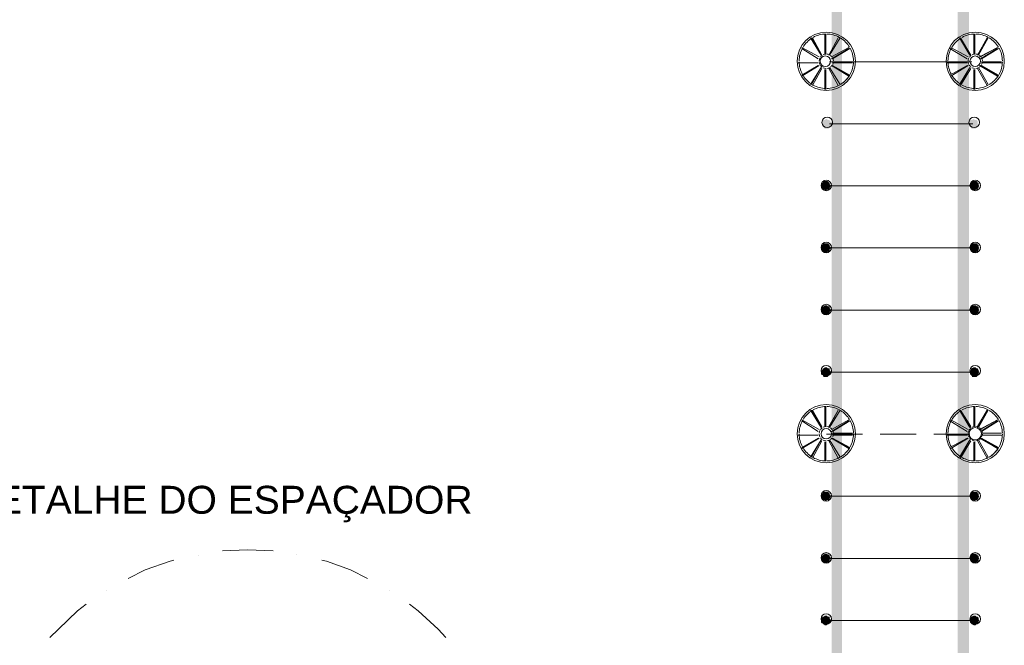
# Model space of a CAD drawing. Header units: millimetres. Extents: x 10 to 1250, y -62 to 528.
# Tile 53 of 256: x 110.57 to 116.16, y 9.37 to 12.92. Entities that reach past the tile are written whole.
import ezdxf

# ---------------------------------------------------------------- set-up
doc = ezdxf.new("R2010")
doc.units = ezdxf.units.MM
doc.header["$LTSCALE"] = 0.05
doc.linetypes.add('PDF_IMPORT', pattern=[1, 0.8, -0.2])
for name, color, linetype in [('PDF_0', 7, 'Continuous'), ('PDF_4', 7, 'Continuous'), ('PDF_Text', 7, 'Continuous')]:
    doc.layers.add(name, color=color, linetype=linetype)
doc.styles.add('PDF Arial', font='arial.ttf')

msp = doc.modelspace()

# ---------------------------------------------------------------- hatches: boundary and pattern name
at = {"layer": 'PDF_0'}
h = msp.add_hatch(color=1, dxfattribs=at)
h.paths.add_polyline_path([(115.3072, 6.3908), (115.3018, 6.3962), (115.3018, 6.3908), (115.291, 6.3908), (115.2802, 6.3799), (115.2802, 6.3528), (115.2856, 6.3528), (115.291, 6.3474), (115.291, 6.342), (115.3181, 6.342), (115.3235, 6.3474), (115.3235, 6.3528), (115.3289, 6.3582), (115.3289, 6.3745), (115.3235, 6.3799), (115.3235, 6.3908)])
h.paths.add_polyline_path([(115.2314, 7.4256), (115.2043, 7.4256), (115.1935, 7.4148), (115.1935, 7.4094), (115.1881, 7.4039), (115.1881, 7.3931), (115.1935, 7.3877), (115.1935, 7.3823), (115.1989, 7.3768), (115.2043, 7.3768), (115.2151, 7.3714), (115.2206, 7.3768), (115.2314, 7.3768), (115.2368, 7.3823), (115.2368, 7.3877), (115.2422, 7.3877), (115.2422, 7.4094), (115.2314, 7.4202)])
h.paths.add_polyline_path([(115.1935, 7.7778), (115.1772, 7.7778), (115.1772, 7.7724), (115.1718, 7.7724), (115.1555, 7.7561), (115.1555, 7.7453), (115.1718, 7.729), (115.1718, 7.7236), (115.1935, 7.7236), (115.2043, 7.7344), (115.2043, 7.7399), (115.2097, 7.7399), (115.2097, 7.7615), (115.2043, 7.7615), (115.2043, 7.7724), (115.1935, 7.7724)])
h.paths.add_polyline_path([(115.226, 14.908), (115.2043, 14.8971), (115.1826, 14.8917), (115.1826, 12.3398), (115.1772, 12.3398), (115.1718, 12.3452), (115.1718, 12.3506), (115.161, 12.3506), (115.1555, 12.3561), (115.1501, 12.3561), (115.1447, 12.3506), (115.1393, 12.3506), (115.1339, 12.3452), (115.1339, 12.3398), (115.1285, 12.3398), (115.1285, 12.3181), (115.1339, 12.3181), (115.1339, 12.3127), (115.1447, 12.3019), (115.1664, 12.3019), (115.1718, 12.3073), (115.1718, 12.3127), (115.1772, 12.3181), (115.1826, 12.3181), (115.1826, 8.1029), (115.1852, 8.0729), (115.1826, 8.0704), (115.1826, 8.0649), (115.1772, 8.0649), (115.1826, 8.0541), (115.1826, 8.0487), (115.1877, 8.0436), (115.1888, 8.0317), (115.1881, 8.0324), (115.1881, 8.0162), (115.1932, 7.98), (115.1935, 7.9771), (115.1935, 7.9512), (115.1956, 7.9522), (115.273, 7.0535), (115.2693, 7.0572), (115.2693, 7.0626), (115.2639, 7.0626), (115.2639, 7.068), (115.2585, 7.0734), (115.2314, 7.0734), (115.2314, 7.068), (115.2206, 7.0572), (115.2206, 7.0409), (115.226, 7.0355), (115.226, 7.0247), (115.2314, 7.0247), (115.2422, 7.0193), (115.2531, 7.0193), (115.2585, 7.0247), (115.2639, 7.0247), (115.2693, 7.0355), (115.2693, 7.0409), (115.2741, 7.0409), (115.3343, 6.342), (115.2489, 7.9761), (115.2531, 7.9783), (115.2477, 8.0379), (115.2456, 8.0392), (115.245, 8.0504), (115.2477, 8.0487), (115.2477, 8.0812), (115.2434, 8.0812), (115.2422, 8.1029), (115.2422, 10.6819), (115.2477, 10.6819), (115.2422, 10.6873), (115.2422, 14.9188)])
h.paths.add_polyline_path([(115.2856, 6.7213), (115.2693, 6.7213), (115.2639, 6.7158), (115.2585, 6.7158), (115.2531, 6.7104), (115.2531, 6.6779), (115.2585, 6.6779), (115.2693, 6.6671), (115.2856, 6.6671), (115.2964, 6.6779), (115.3018, 6.6779), (115.3018, 6.7104), (115.2964, 6.7158), (115.291, 6.7158)])
h.paths.add_polyline_path([(115.3018, 6.5262), (115.2856, 6.5262), (115.2802, 6.5208), (115.3018, 6.5208)])
h.paths.add_polyline_path([(115.3181, 6.51), (115.2693, 6.51), (115.2639, 6.5045), (115.2639, 6.4937), (115.2693, 6.4883), (115.2693, 6.4829), (115.2747, 6.4829), (115.2802, 6.4774), (115.2802, 6.472), (115.3018, 6.472), (115.3127, 6.4774), (115.3127, 6.4829), (115.3181, 6.4883)])
h.paths.add_polyline_path([(115.2856, 6.4124), (115.2964, 6.4016), (115.3018, 6.4016), (115.3072, 6.407), (115.3127, 6.407), (115.3127, 6.4124), (115.3181, 6.4124), (115.3235, 6.4178), (115.3235, 6.4449), (115.3181, 6.4504), (115.3127, 6.4504), (115.3127, 6.4558), (115.291, 6.4558), (115.2856, 6.4504), (115.2802, 6.4504), (115.2802, 6.4449), (115.2747, 6.4395), (115.2747, 6.4233), (115.2802, 6.4178), (115.2802, 6.4124)])
h = msp.add_hatch(color=1, dxfattribs=at)
h.paths.add_polyline_path([(115.8436, 6.3962), (115.8382, 6.3962), (115.8328, 6.3908), (115.822, 6.3908), (115.822, 6.3853), (115.8111, 6.3745), (115.8111, 6.3582), (115.8165, 6.3528), (115.822, 6.3528), (115.822, 6.3474), (115.8274, 6.342), (115.8491, 6.342), (115.8545, 6.3474), (115.8545, 6.3528), (115.8599, 6.3528), (115.8653, 6.3582), (115.8653, 6.3745), (115.8545, 6.3853), (115.8545, 6.3908), (115.8436, 6.3908)])
h.paths.add_polyline_path([(115.8328, 6.5154), (115.822, 6.5045), (115.822, 6.4937), (115.8274, 6.4883), (115.8274, 6.4829), (115.8328, 6.4829), (115.8328, 6.4774), (115.8382, 6.472), (115.8599, 6.472), (115.8761, 6.4883), (115.8761, 6.51), (115.8707, 6.51), (115.8707, 6.5154), (115.8653, 6.5208), (115.8599, 6.5208), (115.8545, 6.5262), (115.8436, 6.5262), (115.8382, 6.5208), (115.8328, 6.5208)])
h.paths.add_polyline_path([(115.8491, 6.6833), (115.8545, 6.6779), (115.8545, 6.6725), (115.8653, 6.6725), (115.8707, 6.6671), (115.8816, 6.6671), (115.887, 6.6725), (115.8924, 6.6725), (115.8924, 6.6779), (115.8978, 6.6779), (115.8978, 6.6833), (115.9032, 6.6887), (115.9032, 6.6996), (115.8978, 6.705), (115.8978, 6.7104), (115.8924, 6.7158), (115.887, 6.7158), (115.8816, 6.7213), (115.8707, 6.7213), (115.8653, 6.7158), (115.8545, 6.7158), (115.8545, 6.7104), (115.8491, 6.705)])
h.paths.add_polyline_path([(115.9032, 7.4094), (115.9032, 7.3877), (115.9087, 7.3877), (115.9141, 7.3823), (115.9141, 7.3768), (115.9249, 7.3768), (115.9303, 7.3714), (115.9412, 7.3768), (115.9466, 7.3768), (115.952, 7.3823), (115.952, 7.3877), (115.9574, 7.3931), (115.9574, 7.4039), (115.952, 7.4094), (115.952, 7.4148), (115.9412, 7.4256), (115.9195, 7.4256), (115.9141, 7.4202), (115.9141, 7.4148), (115.9087, 7.4148)])
h.paths.add_polyline_path([(115.9412, 7.7669), (115.9412, 7.7615), (115.9357, 7.7561), (115.9357, 7.7453), (115.9412, 7.7399), (115.9412, 7.7344), (115.952, 7.7236), (115.9737, 7.7236), (115.9791, 7.729), (115.9791, 7.7344), (115.9845, 7.7399), (115.9899, 7.7399), (115.9899, 7.7615), (115.9845, 7.7615), (115.9791, 7.7669), (115.9791, 7.7724), (115.9737, 7.7724), (115.9683, 7.7778), (115.952, 7.7778), (115.952, 7.7724), (115.9466, 7.7724)])
h.paths.add_polyline_path([(115.8978, 8.157), (115.8978, 8.1029), (115.8057, 6.342), (115.9628, 8.1029), (115.9628, 12.3181), (115.9791, 12.3019), (116.0008, 12.3019), (116.0116, 12.3127), (116.0116, 12.3452), (116.0062, 12.3506), (115.9953, 12.3506), (115.9899, 12.3561), (115.9791, 12.3506), (115.9737, 12.3506), (115.9628, 12.3398), (115.9628, 13.0279), (116.017, 13.0279), (116.017, 13.0387), (116.0116, 13.0442), (116.0116, 13.0496), (116.0062, 13.055), (115.9791, 13.055), (115.9791, 13.0496), (115.9737, 13.0496), (115.9683, 13.0442), (115.9683, 13.0387), (115.9628, 13.0387), (115.9628, 13.7377), (115.9628, 14.0899), (115.9628, 14.4366), (115.9737, 14.4258), (115.9791, 14.4258), (115.9791, 14.4204), (115.9845, 14.4204), (115.9899, 14.4149), (115.9953, 14.4149), (116.0062, 14.4258), (116.0116, 14.4258), (116.0116, 14.4312), (116.017, 14.4366), (116.017, 14.4529), (115.9953, 14.4745), (115.9899, 14.4745), (115.9845, 14.4691), (115.9791, 14.4691), (115.9791, 14.4637), (115.9737, 14.4583), (115.9683, 14.4583), (115.9628, 14.4529), (115.9628, 14.7509), (115.9628, 14.8917), (115.9412, 14.8971), (115.9195, 14.908), (115.9032, 14.9188), (115.8978, 14.9188), (115.8978, 10.4489), (115.8924, 10.4489), (115.8978, 10.4435), (115.8978, 8.1625), (115.8761, 8.1733), (115.8924, 8.1625)])
h.paths.add_polyline_path([(115.9683, 14.7563), (115.9628, 14.7509), (115.9683, 14.7454), (115.9683, 14.74), (115.9791, 14.7292), (115.9791, 14.7238), (116.0062, 14.7238), (116.0116, 14.7292), (116.0116, 14.7346), (116.017, 14.7346), (116.017, 14.7454), (116.0224, 14.7509), (116.017, 14.7563), (116.017, 14.7617), (116.0116, 14.7671), (116.0116, 14.7725), (115.9791, 14.7725), (115.9737, 14.7671), (115.9737, 14.7617), (115.9683, 14.7617)])
h.paths.add_polyline_path([(115.9683, 13.7431), (115.9628, 13.7377), (115.9683, 13.7323), (115.9683, 13.7268), (115.9737, 13.7268), (115.9737, 13.7214), (115.9791, 13.716), (115.9791, 13.7106), (116.0062, 13.7106), (116.0116, 13.716), (116.0116, 13.7214), (116.017, 13.7268), (116.017, 13.7323), (116.0224, 13.7377), (116.017, 13.7431), (116.017, 13.7485), (116.0116, 13.7539), (116.0116, 13.7594), (116.0008, 13.7594), (115.9953, 13.7648), (115.9899, 13.7648), (115.9899, 13.7594), (115.9791, 13.7594), (115.9737, 13.7539), (115.9737, 13.7485), (115.9683, 13.7485)])
h.paths.add_polyline_path([(116.0008, 14.1169), (115.9899, 14.1169), (115.9791, 14.1115), (115.9737, 14.1115), (115.9737, 14.1061), (115.9683, 14.1007), (115.9683, 14.0953), (115.9628, 14.0899), (115.9683, 14.0844), (115.9683, 14.079), (115.9791, 14.0682), (115.9899, 14.0628), (116.0008, 14.0628), (116.0062, 14.0682), (116.0116, 14.0682), (116.0116, 14.0736), (116.017, 14.0736), (116.017, 14.0844), (116.0224, 14.0899), (116.017, 14.0953), (116.017, 14.1061), (116.0116, 14.1115), (116.0062, 14.1115)])
h.paths.add_polyline_path([(115.9087, 7.0734), (115.887, 7.0734), (115.8816, 7.068), (115.8816, 7.0626), (115.8761, 7.0626), (115.8761, 7.0572), (115.8707, 7.0518), (115.8707, 7.0409), (115.8761, 7.0409), (115.8761, 7.0355), (115.8816, 7.0247), (115.887, 7.0247), (115.8924, 7.0193), (115.9032, 7.0193), (115.9087, 7.0247), (115.9195, 7.0247), (115.9195, 7.0355), (115.9249, 7.0409), (115.9249, 7.0572)])
h.paths.add_polyline_path([(115.8545, 6.4558), (115.8328, 6.4558), (115.8274, 6.4504), (115.822, 6.4504), (115.822, 6.4341), (115.8165, 6.4287), (115.822, 6.4233), (115.822, 6.4124), (115.8274, 6.4124), (115.8328, 6.407), (115.8382, 6.407), (115.8436, 6.4016), (115.8491, 6.407), (115.8545, 6.407), (115.8599, 6.4124), (115.8653, 6.4124), (115.8707, 6.4178), (115.8707, 6.4449), (115.8653, 6.4504), (115.8599, 6.4504)])
for points in [[(115.161, 12.0039), (115.1393, 12.0039), (115.1339, 11.9985), (115.1339, 11.9931), (115.1285, 11.9931), (115.123, 11.9876), (115.123, 11.966), (115.1285, 11.966), (115.1339, 11.9605), (115.1339, 11.9551), (115.1447, 11.9551), (115.1447, 11.9497), (115.1555, 11.9497), (115.1555, 11.9551), (115.1664, 11.9551), (115.1718, 11.9605), (115.1718, 11.966), (115.1772, 11.9714), (115.1772, 11.9822), (115.1718, 11.9876), (115.1718, 11.9931)], [(116.0062, 12.0039), (115.9791, 12.0039), (115.9791, 11.9985), (115.9683, 11.9876), (115.9683, 11.9822), (115.9628, 11.9768), (115.9683, 11.9714), (115.9683, 11.966), (115.9737, 11.966), (115.9737, 11.9605), (115.9791, 11.9551), (115.9899, 11.9551), (115.9899, 11.9497), (115.9953, 11.9497), (116.0008, 11.9551), (116.0116, 11.9551), (116.0116, 11.9605), (116.017, 11.966), (116.017, 11.9714), (116.0224, 11.9768), (116.017, 11.9822), (116.017, 11.9931), (116.0116, 11.9931), (116.0116, 11.9985)], [(115.161, 11.6517), (115.1393, 11.6517), (115.1339, 11.6463), (115.1339, 11.6409), (115.1285, 11.6409), (115.123, 11.6355), (115.123, 11.6192), (115.1285, 11.6138), (115.1339, 11.603), (115.1393, 11.603), (115.1447, 11.5975), (115.1555, 11.5975), (115.161, 11.603), (115.1718, 11.603), (115.1718, 11.6192), (115.1772, 11.6192), (115.1772, 11.63), (115.1718, 11.6355), (115.1718, 11.6409)], [(116.0062, 11.6517), (115.9791, 11.6517), (115.9791, 11.6463), (115.9683, 11.6355), (115.9683, 11.63), (115.9628, 11.6246), (115.9737, 11.6138), (115.9737, 11.603), (115.9791, 11.603), (115.9899, 11.5975), (116.0008, 11.5975), (116.0062, 11.603), (116.0116, 11.603), (116.017, 11.6138), (116.017, 11.6192), (116.0224, 11.6246), (116.017, 11.63), (116.017, 11.6409), (116.0116, 11.6409), (116.0116, 11.6463)], [(115.1555, 11.2995), (115.1447, 11.2995), (115.1393, 11.2941), (115.1339, 11.2941), (115.123, 11.2833), (115.123, 11.2616), (115.1285, 11.2562), (115.1339, 11.2562), (115.1339, 11.2508), (115.1393, 11.2508), (115.1447, 11.2454), (115.1555, 11.2454), (115.161, 11.2508), (115.1664, 11.2508), (115.1718, 11.2562), (115.1718, 11.2616), (115.1772, 11.267), (115.1772, 11.2779), (115.1718, 11.2833), (115.1718, 11.2941), (115.161, 11.2941)], [(116.0008, 11.2995), (115.9899, 11.2995), (115.9791, 11.2941), (115.9737, 11.2941), (115.9737, 11.2887), (115.9683, 11.2833), (115.9683, 11.2779), (115.9628, 11.2724), (115.9683, 11.267), (115.9683, 11.2616), (115.9791, 11.2508), (115.9899, 11.2454), (116.0008, 11.2454), (116.0062, 11.2508), (116.0116, 11.2508), (116.0116, 11.2562), (116.017, 11.2562), (116.017, 11.267), (116.0224, 11.2724), (116.017, 11.2779), (116.017, 11.2887), (116.0116, 11.2941), (116.0062, 11.2941)], [(115.1555, 10.9474), (115.1447, 10.9474), (115.1393, 10.9419), (115.1339, 10.9419), (115.1285, 10.9311), (115.123, 10.9311), (115.123, 10.9094), (115.1285, 10.904), (115.1339, 10.904), (115.1339, 10.8986), (115.1393, 10.8932), (115.161, 10.8932), (115.1718, 10.904), (115.1718, 10.9094), (115.1772, 10.9149), (115.1772, 10.9257), (115.1718, 10.9311), (115.1718, 10.9419), (115.161, 10.9419)], [(116.0008, 10.9474), (115.9899, 10.9474), (115.9791, 10.9419), (115.9737, 10.9419), (115.9737, 10.9311), (115.9683, 10.9311), (115.9683, 10.9257), (115.9628, 10.9203), (115.9683, 10.9149), (115.9683, 10.9094), (115.9791, 10.8986), (115.9791, 10.8932), (116.0062, 10.8932), (116.0116, 10.8986), (116.0116, 10.904), (116.017, 10.904), (116.017, 10.9149), (116.0224, 10.9203), (116.017, 10.9257), (116.017, 10.9311), (116.0116, 10.9419), (116.0062, 10.9419)], [(115.161, 10.243), (115.1393, 10.243), (115.1339, 10.2376), (115.1339, 10.2322), (115.1285, 10.2322), (115.123, 10.2268), (115.123, 10.2051), (115.1285, 10.2051), (115.1339, 10.1997), (115.1339, 10.1943), (115.1447, 10.1943), (115.1447, 10.1888), (115.1555, 10.1888), (115.1555, 10.1943), (115.1664, 10.1943), (115.1718, 10.1997), (115.1718, 10.2051), (115.1772, 10.2105), (115.1772, 10.2213), (115.1718, 10.2268), (115.1718, 10.2322)], [(116.0062, 10.243), (115.9791, 10.243), (115.9791, 10.2376), (115.9683, 10.2268), (115.9683, 10.2213), (115.9628, 10.2159), (115.9683, 10.2105), (115.9683, 10.2051), (115.9737, 10.2051), (115.9737, 10.1997), (115.9791, 10.1943), (115.9899, 10.1943), (115.9899, 10.1888), (115.9953, 10.1888), (116.0008, 10.1943), (116.0116, 10.1943), (116.0116, 10.1997), (116.017, 10.2051), (116.017, 10.2105), (116.0224, 10.2159), (116.017, 10.2213), (116.017, 10.2322), (116.0116, 10.2322), (116.0116, 10.2376)], [(115.1555, 9.8908), (115.1447, 9.8908), (115.1393, 9.8854), (115.1339, 9.8854), (115.1339, 9.88), (115.1285, 9.88), (115.123, 9.8746), (115.123, 9.8583), (115.1285, 9.8475), (115.1339, 9.8475), (115.1339, 9.8421), (115.1393, 9.8421), (115.1447, 9.8367), (115.1555, 9.8367), (115.161, 9.8421), (115.1664, 9.8421), (115.1718, 9.8475), (115.1718, 9.8583), (115.1772, 9.8583), (115.1772, 9.8692), (115.1718, 9.8746), (115.1718, 9.88), (115.1664, 9.8854), (115.161, 9.8854)], [(116.0008, 9.8908), (115.9899, 9.8908), (115.9791, 9.8854), (115.9683, 9.8746), (115.9683, 9.8692), (115.9628, 9.8637), (115.9683, 9.8583), (115.9737, 9.8475), (115.9791, 9.8421), (115.9899, 9.8367), (116.0008, 9.8367), (116.0062, 9.8421), (116.0116, 9.8421), (116.0116, 9.8475), (116.017, 9.8475), (116.017, 9.8583), (116.0224, 9.8637), (116.017, 9.8692), (116.017, 9.88), (116.0116, 9.88), (116.0116, 9.8854), (116.0062, 9.8854)], [(115.1555, 9.5387), (115.1447, 9.5387), (115.1393, 9.5332), (115.1339, 9.5332), (115.123, 9.5224), (115.123, 9.5007), (115.1285, 9.4953), (115.1339, 9.4953), (115.1339, 9.4899), (115.1393, 9.4899), (115.1447, 9.4845), (115.1555, 9.4845), (115.161, 9.4899), (115.1664, 9.4899), (115.1718, 9.4953), (115.1718, 9.5007), (115.1772, 9.5062), (115.1772, 9.517), (115.1718, 9.5224), (115.1718, 9.5332), (115.161, 9.5332)], [(116.0008, 9.5387), (115.9899, 9.5387), (115.9791, 9.5332), (115.9737, 9.5332), (115.9737, 9.5278), (115.9683, 9.5224), (115.9683, 9.517), (115.9628, 9.5116), (115.9683, 9.5062), (115.9683, 9.5007), (115.9791, 9.4899), (115.9899, 9.4845), (116.0008, 9.4845), (116.0062, 9.4899), (116.0116, 9.4899), (116.0116, 9.4953), (116.017, 9.4953), (116.017, 9.5062), (116.0224, 9.5116), (116.017, 9.517), (116.017, 9.5278), (116.0116, 9.5332), (116.0062, 9.5332)]]:
    msp.add_hatch(color=1, dxfattribs=at).paths.add_polyline_path(points)

# ---------------------------------------------------------------- linework, layer by layer
at = {"layer": 'PDF_0', "color": 1, "lineweight": 0}
for points in [[(115.0728, 12.8159, 0.120881), (115.0208, 12.7639, -0.120881)], [(115.1496, 12.8382, 0.120858), (115.0785, 12.8192, -0.120858)], [(115.2272, 12.8192, 0.120858), (115.1561, 12.8382, -0.120858)], [(115.2849, 12.7639, 0.120881), (115.2329, 12.8159, -0.120881)], [(115.918, 12.8159, 0.120881), (115.866, 12.7639, -0.120881)], [(115.9948, 12.8382, 0.120858), (115.9237, 12.8192, -0.120858)], [(116.0724, 12.8192, 0.120858), (116.0013, 12.8382, -0.120858)], [(116.1301, 12.7639, 0.120881), (116.0781, 12.8159, -0.120881)], [(115.0175, 12.7582, 0.120835), (114.9985, 12.6871, -0.120835)], [(115.3072, 12.6871, 0.120835), (115.2882, 12.7582, -0.120835)], [(115.8627, 12.7582, 0.120835), (115.8437, 12.6871, -0.120835)], [(116.1524, 12.6871, 0.120835), (116.1334, 12.7582, -0.120835)], [(115.1162, 12.7014, 0.092662), (115.1123, 12.687, -0.092662)], [(115.1299, 12.7174, 0.092595), (115.1193, 12.7068, -0.092595)], [(115.1497, 12.7244, 0.092654), (115.1353, 12.7205, -0.092654)], [(115.1704, 12.7205, 0.092654), (115.156, 12.7244, -0.092654)], [(115.1863, 12.7069, 0.092545), (115.1757, 12.7174, -0.092595)], [(115.1934, 12.687, 0.092662), (115.1895, 12.7014, -0.092662)], [(115.9614, 12.7014, 0.092662), (115.9575, 12.687, -0.092662)], [(115.9751, 12.7174, 0.092595), (115.9645, 12.7068, -0.092595)], [(115.9949, 12.7244, 0.092654), (115.9805, 12.7205, -0.092654)], [(116.0156, 12.7205, 0.092654), (116.0012, 12.7244, -0.092654)], [(116.0315, 12.7069, 0.092545), (116.0209, 12.7174, -0.092595)], [(116.0386, 12.687, 0.092662), (116.0347, 12.7014, -0.092662)], [(114.9985, 12.6806, 0.120835), (115.0175, 12.6095, -0.120835)], [(115.1123, 12.6807, 0.092662), (115.1162, 12.6663, -0.092662)], [(115.1193, 12.6609, 0.092595), (115.1299, 12.6503, -0.092595)], [(115.1353, 12.6472, 0.092654), (115.1497, 12.6433, -0.092654)], [(115.156, 12.6433, 0.092654), (115.1704, 12.6472, -0.092654)], [(115.1757, 12.6503, 0.092545), (115.1863, 12.6608, -0.092595)], [(115.2882, 12.6095, 0.120835), (115.3072, 12.6806, -0.120835)], [(115.8437, 12.6806, 0.120835), (115.8627, 12.6095, -0.120835)], [(115.9575, 12.6807, 0.092662), (115.9614, 12.6663, -0.092662)], [(115.9645, 12.6609, 0.092595), (115.9751, 12.6503, -0.092595)], [(115.9805, 12.6472, 0.092654), (115.9949, 12.6433, -0.092654)], [(116.0012, 12.6433, 0.092654), (116.0156, 12.6472, -0.092654)], [(116.0209, 12.6503, 0.092545), (116.0315, 12.6608, -0.092595)], [(116.1334, 12.6095, 0.120835), (116.1524, 12.6806, -0.120835)], [(115.0208, 12.6038, 0.120881), (115.0728, 12.5518, -0.120881)], [(115.866, 12.6038, 0.120881), (115.918, 12.5518, -0.120881)], [(115.0785, 12.5485, 0.120858), (115.1496, 12.5295, -0.120858)], [(115.1561, 12.5295, 0.120858), (115.2272, 12.5485, -0.120858)], [(115.9237, 12.5485, 0.120858), (115.9948, 12.5295, -0.120858)], [(116.0013, 12.5295, 0.120858), (116.0724, 12.5485, -0.120858)], [(115.0728, 10.7029, 0.120881), (115.0208, 10.6508, -0.120881)], [(115.1496, 10.7252, 0.120858), (115.0785, 10.7061, -0.120858)], [(115.2272, 10.7061, 0.120858), (115.1561, 10.7252, -0.120858)], [(115.2849, 10.6508, 0.120881), (115.2329, 10.7029, -0.120881)], [(115.918, 10.7029, 0.120881), (115.866, 10.6508, -0.120881)], [(115.9948, 10.7252, 0.120858), (115.9237, 10.7061, -0.120858)], [(116.0724, 10.7061, 0.120858), (116.0013, 10.7252, -0.120858)], [(116.1301, 10.6508, 0.120881), (116.0781, 10.7029, -0.120881)], [(115.0175, 10.6451, 0.120835), (114.9985, 10.5741, -0.120835)], [(115.3072, 10.5741, 0.120835), (115.2882, 10.6451, -0.120835)], [(115.8627, 10.6451, 0.120835), (115.8437, 10.5741, -0.120835)], [(116.1524, 10.5741, 0.120835), (116.1334, 10.6451, -0.120835)], [(114.9985, 10.5675, 0.120835), (115.0175, 10.4965, -0.120835)], [(115.1162, 10.5884, 0.092662), (115.1123, 10.5739, -0.092662)], [(115.1123, 10.5677, 0.092662), (115.1162, 10.5533, -0.092662)], [(115.1299, 10.6043, 0.092595), (115.1193, 10.5938, -0.092595)], [(115.1497, 10.6113, 0.092654), (115.1353, 10.6075, -0.092654)], [(115.1704, 10.6075, 0.092654), (115.156, 10.6113, -0.092654)], [(115.1863, 10.5939, 0.092545), (115.1757, 10.6044, -0.092595)], [(115.1895, 10.5533, 0.092662), (115.1934, 10.5677, -0.092662)], [(115.2882, 10.4965, 0.120835), (115.3072, 10.5675, -0.120835)], [(115.8437, 10.5675, 0.120835), (115.8627, 10.4965, -0.120835)], [(115.9614, 10.5884, 0.092662), (115.9575, 10.5739, -0.092662)], [(115.9575, 10.5677, 0.092662), (115.9614, 10.5533, -0.092662)], [(115.9751, 10.6043, 0.092595), (115.9645, 10.5938, -0.092595)], [(115.9949, 10.6113, 0.092654), (115.9805, 10.6075, -0.092654)], [(116.0156, 10.6075, 0.092654), (116.0012, 10.6113, -0.092654)], [(116.0315, 10.5939, 0.092545), (116.0209, 10.6044, -0.092595)], [(116.0347, 10.5533, 0.092662), (116.0386, 10.5677, -0.092662)], [(116.1334, 10.4965, 0.120835), (116.1524, 10.5675, -0.120835)], [(115.1193, 10.5478, 0.092595), (115.1299, 10.5373, -0.092595)], [(115.1353, 10.5342, 0.092654), (115.1497, 10.5303, -0.092654)], [(115.156, 10.5303, 0.092654), (115.1704, 10.5342, -0.092654)], [(115.1757, 10.5372, 0.092545), (115.1863, 10.5478, -0.092595)], [(115.9645, 10.5478, 0.092595), (115.9751, 10.5373, -0.092595)], [(115.9805, 10.5342, 0.092654), (115.9949, 10.5303, -0.092654)], [(116.0012, 10.5303, 0.092654), (116.0156, 10.5342, -0.092654)], [(116.0209, 10.5372, 0.092545), (116.0315, 10.5478, -0.092595)], [(115.0208, 10.4908, 0.120881), (115.0728, 10.4388, -0.120881)], [(115.866, 10.4908, 0.120881), (115.918, 10.4388, -0.120881)], [(115.0785, 10.4355, 0.120858), (115.1496, 10.4164, -0.120858)], [(115.1561, 10.4164, 0.120858), (115.2272, 10.4355, -0.120858)], [(115.9237, 10.4355, 0.120858), (115.9948, 10.4164, -0.120858)], [(116.0013, 10.4164, 0.120858), (116.0724, 10.4355, -0.120858)]]:
    msp.add_lwpolyline(points, format="xyb", close=True, dxfattribs=at)
for points in [[(115.0689, 12.8166), (115.123, 12.7191), (115.0634, 12.8166)], [(115.1447, 12.8383), (115.1447, 12.8383)], [(115.1447, 12.8329), (115.1447, 12.8383), (115.1447, 12.8329)], [(115.1447, 12.8383), (115.1447, 12.7245), (115.1447, 12.8383)], [(115.1501, 12.8383), (115.1501, 12.7245), (115.1501, 12.8383)], [(115.2314, 12.8166), (115.1718, 12.7191), (115.2314, 12.8166)], [(115.9141, 12.8166), (115.9737, 12.7191), (115.9141, 12.8166), (115.9683, 12.7191), (115.9087, 12.8166)], [(115.9899, 12.8383), (115.9899, 12.8383)], [(115.9899, 12.8329), (115.9899, 12.8383), (115.9899, 12.8329)], [(115.9899, 12.8383), (115.9899, 12.7245), (115.9899, 12.8383)], [(115.9953, 12.8383), (115.9953, 12.7245), (115.9953, 12.8383)], [(116.0712, 12.8166), (116.017, 12.7191), (116.0712, 12.8166)], [(115.0147, 12.7624), (115.1122, 12.7082), (115.0147, 12.7624)], [(115.0147, 12.757), (115.1068, 12.6974), (115.0147, 12.757)], [(115.1447, 12.7949), (115.1447, 12.7949)], [(115.1447, 12.7949), (115.1447, 12.7949)], [(115.1447, 12.7949), (115.1447, 12.7949)], [(115.1447, 12.7949), (115.1447, 12.7949)], [(115.1447, 12.7949), (115.1447, 12.7949), (115.1447, 12.7949)], [(115.1447, 12.7949), (115.1447, 12.7949), (115.1447, 12.7949)], [(115.1447, 12.7949), (115.1447, 12.7949), (115.1447, 12.7949)], [(115.1447, 12.7949), (115.1447, 12.7949), (115.1447, 12.7949)], [(115.1447, 12.7949), (115.1447, 12.7949)], [(115.1447, 12.7949), (115.1447, 12.7949), (115.1447, 12.7949)], [(115.1447, 12.7949), (115.1447, 12.7949), (115.1447, 12.7949)], [(115.1826, 12.7082), (115.2802, 12.7624), (115.1826, 12.7082)], [(115.1826, 12.6974), (115.2802, 12.757)], [(115.1881, 12.6974), (115.2856, 12.757)], [(115.8545, 12.757), (115.952, 12.6974), (115.8545, 12.757)], [(115.8599, 12.7624), (115.9574, 12.7082), (115.8599, 12.7624)], [(115.9899, 12.7949), (115.9899, 12.7949)], [(115.9899, 12.7949), (115.9899, 12.7949)], [(115.9899, 12.7949), (115.9899, 12.7949)], [(115.9899, 12.7949), (115.9899, 12.7949)], [(115.9899, 12.7949), (115.9899, 12.7949), (115.9899, 12.7949)], [(115.9899, 12.7949), (115.9899, 12.7949), (115.9899, 12.7949)], [(115.9899, 12.7949), (115.9899, 12.7949), (115.9899, 12.7949)], [(115.9899, 12.7949), (115.9899, 12.7949), (115.9899, 12.7949)], [(115.9899, 12.7949), (115.9899, 12.7949)], [(115.9899, 12.7949), (115.9899, 12.7949), (115.9899, 12.7949)], [(115.9899, 12.7949), (115.9899, 12.7949), (115.9899, 12.7949)], [(116.0224, 12.7082), (116.1254, 12.7624), (116.0279, 12.7082)], [(116.0279, 12.6974), (116.1254, 12.757)], [(116.0333, 12.6974), (116.1308, 12.757)], [(115.1447, 12.7408), (115.1447, 12.7408), (115.1447, 12.7408)], [(115.1447, 12.7408), (115.1447, 12.7408), (115.1447, 12.7408)], [(115.1447, 12.7408), (115.1447, 12.7408)], [(115.1447, 12.7408), (115.1447, 12.7408)], [(115.1447, 12.7408), (115.1447, 12.7408)], [(115.1447, 12.7408), (115.1447, 12.7408), (115.1447, 12.7408)], [(115.1447, 12.7408), (115.1447, 12.7408), (115.1447, 12.7408)], [(115.1447, 12.7408), (115.1447, 12.7408), (115.1447, 12.7408)], [(115.1447, 12.7408), (115.1447, 12.7408), (115.1447, 12.7408)], [(115.1447, 12.7408), (115.1447, 12.7408), (115.1447, 12.7408)], [(115.1447, 12.7408), (115.1447, 12.7408), (115.1447, 12.7408)], [(115.1447, 12.7408), (115.1447, 12.7408)], [(115.9899, 12.7408), (115.9899, 12.7408), (115.9899, 12.7408)], [(115.9899, 12.7408), (115.9899, 12.7408), (115.9899, 12.7408)], [(115.9899, 12.7408), (115.9899, 12.7408)], [(115.9899, 12.7408), (115.9899, 12.7408)], [(115.9899, 12.7408), (115.9899, 12.7408)], [(115.9899, 12.7408), (115.9899, 12.7408), (115.9899, 12.7408)], [(115.9899, 12.7408), (115.9899, 12.7408), (115.9899, 12.7408)], [(115.9899, 12.7408), (115.9899, 12.7408), (115.9899, 12.7408)], [(115.9899, 12.7408), (115.9899, 12.7408), (115.9899, 12.7408)], [(115.9899, 12.7408), (115.9899, 12.7408), (115.9899, 12.7408)], [(115.9899, 12.7408), (115.9899, 12.7408), (115.9899, 12.7408)], [(115.9899, 12.7408), (115.9899, 12.7408)], [(114.993, 12.6757), (115.1068, 12.6757), (114.993, 12.6757)], [(115.0147, 12.6053), (115.1068, 12.6595), (115.0147, 12.6053)], [(115.0147, 12.5999), (115.1122, 12.6595), (115.0147, 12.5999)], [(115.0689, 12.5511), (115.123, 12.6486), (115.0634, 12.5511)], [(115.0743, 12.5457), (115.1285, 12.6432), (115.0743, 12.5457)], [(115.1447, 12.524), (115.1447, 12.6378), (115.1447, 12.524)], [(115.1447, 12.524), (115.1447, 12.6378), (115.1447, 12.524)], [(115.1501, 12.524), (115.1501, 12.6378), (115.1501, 12.524)], [(115.2206, 12.5457), (115.1664, 12.6432), (115.2206, 12.5457)], [(115.1718, 12.6812), (115.9791, 12.6812)], [(115.2314, 12.5511), (115.1718, 12.6486), (115.2314, 12.5511)], [(115.1826, 12.6595), (115.2802, 12.5999), (115.1826, 12.6595)], [(115.1826, 12.6595), (115.2802, 12.6053)], [(115.1826, 12.6432), (115.1826, 12.6432), (115.1826, 12.6432)], [(115.1826, 12.6432), (115.1826, 12.6432), (115.1826, 12.6432)], [(115.1826, 12.6432), (115.1826, 12.6432)], [(115.1826, 12.6432), (115.1826, 12.6432)], [(115.1826, 12.6432), (115.1826, 12.6432)], [(115.1881, 12.6757), (115.3018, 12.6757), (115.1935, 12.6757)], [(115.8382, 12.6757), (115.952, 12.6757), (115.8382, 12.6757)], [(115.8545, 12.6053), (115.952, 12.6595), (115.8545, 12.6053)], [(115.8599, 12.5999), (115.9574, 12.6595), (115.8599, 12.5999)], [(115.9141, 12.5511), (115.9683, 12.6486), (115.9087, 12.5511)], [(115.9141, 12.5457), (115.9737, 12.6432), (115.9141, 12.5457)], [(115.9899, 12.524), (115.9899, 12.6378), (115.9899, 12.524)], [(115.9899, 12.524), (115.9899, 12.6378), (115.9899, 12.524)], [(115.9953, 12.524), (115.9953, 12.6378), (115.9953, 12.524)], [(116.0658, 12.5457), (116.0116, 12.6432), (116.0658, 12.5457)], [(116.0712, 12.5511), (116.017, 12.6486), (116.0712, 12.5511)], [(116.0224, 12.6595), (116.1254, 12.5999), (116.0279, 12.6595), (116.1254, 12.6053)], [(116.0333, 12.6757), (116.1471, 12.6757), (116.0387, 12.6757)], [(115.8978, 12.627), (115.8978, 12.627)], [(115.1501, 12.524), (115.1501, 12.524)], [(115.9953, 12.524), (115.9953, 12.524)], [(115.1718, 12.329), (115.9791, 12.329)], [(115.1772, 12.329), (115.9845, 12.329)], [(115.1718, 11.9768), (115.9791, 11.9768)], [(115.1718, 11.6246), (115.9791, 11.6246)], [(115.1718, 10.9203), (115.9791, 10.9203)], [(115.0689, 10.7036), (115.123, 10.606), (115.0634, 10.7036)], [(115.1285, 10.606), (115.0743, 10.7036), (115.1285, 10.6114)], [(115.1447, 10.7252), (115.1447, 10.7252)], [(115.1447, 10.7198), (115.1447, 10.7252), (115.1447, 10.7198)], [(115.1447, 10.7252), (115.1447, 10.6114), (115.1447, 10.7252)], [(115.1447, 10.6819), (115.1447, 10.6819)], [(115.1447, 10.6819), (115.1447, 10.6819)], [(115.1447, 10.6819), (115.1447, 10.6819)], [(115.1447, 10.6819), (115.1447, 10.6819)], [(115.1447, 10.6819), (115.1447, 10.6819), (115.1447, 10.6819)], [(115.1447, 10.6819), (115.1447, 10.6819), (115.1447, 10.6819)], [(115.1447, 10.6819), (115.1447, 10.6819), (115.1447, 10.6819)], [(115.1447, 10.6819), (115.1447, 10.6819), (115.1447, 10.6819)], [(115.1447, 10.6819), (115.1447, 10.6819)], [(115.1447, 10.6819), (115.1447, 10.6819), (115.1447, 10.6819)], [(115.1447, 10.6819), (115.1447, 10.6819), (115.1447, 10.6819)], [(115.1501, 10.7252), (115.1501, 10.6114), (115.1501, 10.7252)], [(115.1664, 10.606), (115.2206, 10.7036), (115.1664, 10.6114)], [(115.2314, 10.7036), (115.1718, 10.606), (115.2314, 10.7036)], [(115.9737, 10.606), (115.9141, 10.7036), (115.9683, 10.606), (115.9087, 10.7036)], [(115.9737, 10.6114), (115.9141, 10.7036)], [(115.9899, 10.7252), (115.9899, 10.7252)], [(115.9899, 10.7198), (115.9899, 10.7252), (115.9899, 10.7198)], [(115.9899, 10.7252), (115.9899, 10.6114), (115.9899, 10.7252)], [(115.9899, 10.6819), (115.9899, 10.6819)], [(115.9899, 10.6819), (115.9899, 10.6819)], [(115.9899, 10.6819), (115.9899, 10.6819)], [(115.9899, 10.6819), (115.9899, 10.6819)], [(115.9899, 10.6819), (115.9899, 10.6819), (115.9899, 10.6819)], [(115.9899, 10.6819), (115.9899, 10.6819), (115.9899, 10.6819)], [(115.9899, 10.6819), (115.9899, 10.6819), (115.9899, 10.6819)], [(115.9899, 10.6819), (115.9899, 10.6819), (115.9899, 10.6819)], [(115.9899, 10.6819), (115.9899, 10.6819)], [(115.9899, 10.6819), (115.9899, 10.6819), (115.9899, 10.6819)], [(115.9899, 10.6819), (115.9899, 10.6819), (115.9899, 10.6819)], [(115.9953, 10.7252), (115.9953, 10.6114), (115.9953, 10.7252)], [(116.0116, 10.606), (116.0658, 10.7036), (116.0116, 10.6114)], [(116.0712, 10.7036), (116.017, 10.606), (116.0712, 10.7036)], [(115.0147, 10.6494), (115.1122, 10.5952), (115.0147, 10.6494)], [(115.0147, 10.644), (115.1068, 10.5844), (115.0147, 10.644)], [(115.1447, 10.6331), (115.1447, 10.6331), (115.1447, 10.6331)], [(115.1447, 10.6331), (115.1447, 10.6331), (115.1447, 10.6331)], [(115.1447, 10.6331), (115.1447, 10.6331)], [(115.1447, 10.6331), (115.1447, 10.6331)], [(115.1447, 10.6331), (115.1447, 10.6331)], [(115.1447, 10.6331), (115.1447, 10.6331), (115.1447, 10.6331)], [(115.1447, 10.6331), (115.1447, 10.6331), (115.1447, 10.6331)], [(115.1447, 10.6331), (115.1447, 10.6331), (115.1447, 10.6331)], [(115.1447, 10.6331), (115.1447, 10.6331), (115.1447, 10.6331)], [(115.1447, 10.6331), (115.1447, 10.6331), (115.1447, 10.6331)], [(115.1447, 10.6331), (115.1447, 10.6331), (115.1447, 10.6331)], [(115.1447, 10.6331), (115.1447, 10.6331)], [(115.1826, 10.5952), (115.2802, 10.6494), (115.1826, 10.5952)], [(115.1826, 10.5844), (115.2802, 10.644)], [(115.1881, 10.5844), (115.2856, 10.644)], [(115.8545, 10.644), (115.952, 10.5844), (115.8545, 10.644)], [(115.8599, 10.6494), (115.9574, 10.5952), (115.8599, 10.6494)], [(115.9899, 10.6331), (115.9899, 10.6331), (115.9899, 10.6331)], [(115.9899, 10.6331), (115.9899, 10.6331), (115.9899, 10.6331)], [(115.9899, 10.6331), (115.9899, 10.6331)], [(115.9899, 10.6331), (115.9899, 10.6331)], [(115.9899, 10.6331), (115.9899, 10.6331)], [(115.9899, 10.6331), (115.9899, 10.6331), (115.9899, 10.6331)], [(115.9899, 10.6331), (115.9899, 10.6331), (115.9899, 10.6331)], [(115.9899, 10.6331), (115.9899, 10.6331), (115.9899, 10.6331)], [(115.9899, 10.6331), (115.9899, 10.6331), (115.9899, 10.6331)], [(115.9899, 10.6331), (115.9899, 10.6331), (115.9899, 10.6331)], [(115.9899, 10.6331), (115.9899, 10.6331), (115.9899, 10.6331)], [(115.9899, 10.6331), (115.9899, 10.6331)], [(116.0224, 10.5952), (116.1254, 10.6494), (116.0279, 10.5952)], [(116.0279, 10.5844), (116.1254, 10.644)], [(116.0333, 10.5844), (116.1308, 10.644)], [(115.1826, 10.606), (115.1826, 10.606)], [(114.993, 10.5627), (115.1068, 10.5627), (114.993, 10.5627)], [(115.0147, 10.4922), (115.1068, 10.5464), (115.0147, 10.4922)], [(115.0147, 10.4868), (115.1122, 10.5464), (115.0147, 10.4868)], [(115.0689, 10.4381), (115.123, 10.5356), (115.0634, 10.4381)], [(115.0743, 10.4326), (115.1285, 10.5302), (115.0743, 10.4326)], [(115.1447, 10.4164), (115.1447, 10.5248), (115.1447, 10.4164)], [(115.1447, 10.4164), (115.1447, 10.5248), (115.1447, 10.4164)], [(115.1501, 10.4164), (115.1501, 10.5248), (115.1501, 10.4164)], [(115.2206, 10.4326), (115.1664, 10.5302), (115.2206, 10.4326)], [(115.2314, 10.4381), (115.1718, 10.5356), (115.2314, 10.4381)], [(115.1826, 10.5464), (115.2802, 10.4868), (115.1826, 10.5464)], [(115.1826, 10.5464), (115.2802, 10.4922)], [(115.1881, 10.5627), (115.3018, 10.5627), (115.1935, 10.5627)], [(115.8382, 10.5627), (115.952, 10.5627), (115.8382, 10.5627)], [(115.8545, 10.4922), (115.952, 10.5464), (115.8545, 10.4922)], [(115.8599, 10.4868), (115.9574, 10.5464), (115.8599, 10.4868)], [(115.9141, 10.4381), (115.9683, 10.5356), (115.9087, 10.4381)], [(115.9141, 10.4326), (115.9737, 10.5302), (115.9141, 10.4326)], [(115.9899, 10.4164), (115.9899, 10.5248), (115.9899, 10.4164)], [(115.9899, 10.4164), (115.9899, 10.5248), (115.9899, 10.4164)], [(115.9953, 10.4164), (115.9953, 10.5248), (115.9953, 10.4164)], [(116.0658, 10.4326), (116.0116, 10.5302), (116.0658, 10.4326)], [(116.0712, 10.4381), (116.017, 10.5356), (116.0712, 10.4381)], [(116.0224, 10.5464), (116.1254, 10.4868), (116.0279, 10.5464), (116.1254, 10.4922)], [(116.0333, 10.5627), (116.1471, 10.5627), (116.0387, 10.5627)], [(115.1501, 10.4164), (115.1501, 10.4164)], [(115.8978, 10.4272), (115.8978, 10.4272)], [(115.9953, 10.4164), (115.9953, 10.4164)], [(115.1718, 10.2159), (115.9791, 10.2159)], [(112.0131, 9.9071), (111.8668, 9.9125), (111.7259, 9.9071)], [(111.4496, 9.8529), (111.4279, 9.8475), (111.287, 9.7987), (111.1895, 9.75)], [(111.5904, 9.88), (111.5904, 9.88)], [(112.1485, 9.8854), (112.1485, 9.8854)], [(112.5494, 9.75), (112.4519, 9.7987), (112.3165, 9.8475), (112.2894, 9.8529)], [(115.1718, 9.8637), (115.9791, 9.8637)], [(111.0649, 9.6795), (111.0649, 9.6795)], [(112.6741, 9.6795), (112.6741, 9.6795)], [(110.9511, 9.6037), (110.9023, 9.5658), (110.794, 9.4628), (110.7452, 9.414)], [(112.9937, 9.414), (112.9504, 9.4628), (112.8366, 9.5658), (112.7878, 9.6037)]]:
    msp.add_lwpolyline(points, dxfattribs=at)
for points in [[(115.0743, 12.8166), (115.1285, 12.7191)], [(115.2206, 12.8166), (115.1664, 12.7191)], [(116.0658, 12.8166), (116.0116, 12.7191)], [(115.1447, 12.7949), (115.1447, 12.7949), (115.1447, 12.7949)], [(115.9899, 12.7949), (115.9899, 12.7949), (115.9899, 12.7949)], [(115.1718, 11.2724), (115.9791, 11.2724), (115.1718, 11.2724), (115.9791, 11.2724), (115.161, 11.2724), (115.9791, 11.2724), (115.1718, 11.2724), (115.9791, 11.2724)], [(115.1447, 10.6819), (115.1447, 10.6819), (115.1447, 10.6819)], [(115.9899, 10.6819), (115.9899, 10.6819), (115.9899, 10.6819)], [(115.1501, 10.4164), (115.1501, 10.4164), (115.1501, 10.4164)], [(115.9953, 10.4164), (115.9953, 10.4164), (115.9953, 10.4164)], [(115.1718, 9.5116), (115.9791, 9.5116), (115.1718, 9.5116), (115.9791, 9.5116), (115.161, 9.5116), (115.9791, 9.5116), (115.1718, 9.5116), (115.9791, 9.5116)]]:
    msp.add_lwpolyline(points, close=True, dxfattribs=at)
for points in [[(115.1881, 12.6812), (115.3018, 12.6812), (115.1935, 12.6812, -0.092662), (115.1895, 12.6663, 0.092662), (115.1934, 12.6807)], [(115.1881, 12.6595), (115.2856, 12.6053, -0.120881), (115.2329, 12.5518, 0.120881), (115.2849, 12.6038)], [(116.0333, 12.6812), (116.1471, 12.6812), (116.0387, 12.6812, -0.092662), (116.0347, 12.6663, 0.092662), (116.0386, 12.6807)], [(116.0333, 12.6595), (116.1308, 12.6053, -0.120881), (116.0781, 12.5518, 0.120881), (116.1301, 12.6038)], [(115.1881, 10.5735), (115.3018, 10.5735), (115.1935, 10.5735, 0.092662), (115.1895, 10.5884, -0.092662), (115.1934, 10.5739)], [(116.0333, 10.5735), (116.1471, 10.5735), (116.0387, 10.5735, 0.092662), (116.0347, 10.5884, -0.092662), (116.0386, 10.5739)], [(115.1881, 10.5464), (115.2856, 10.4922, -0.120881), (115.2329, 10.4388, 0.120881), (115.2849, 10.4908)], [(116.0333, 10.5464), (116.1308, 10.4922, -0.120881), (116.0781, 10.4388, 0.120881), (116.1301, 10.4908)]]:
    msp.add_lwpolyline(points, format="xyb", dxfattribs=at)
at = {"layer": 'PDF_0', "color": 1, "linetype": 'PDF_IMPORT', "lineweight": 0, "ltscale": 5.121785}
msp.add_lwpolyline([(115.9683, 10.5681), (115.1176, 10.5681)], dxfattribs=at)
at = {"layer": 'PDF_0', "color": 1, "lineweight": 0}
for centre, radius in [((115.1528, 12.6839), 0.1653), ((115.1528, 12.6839), 0.1653), ((115.9981, 12.6839), 0.1653), ((115.9981, 12.6839), 0.1653), ((115.1583, 12.3371), 0.0298), ((115.9926, 12.3371), 0.0298), ((115.1528, 11.9795), 0.0298), ((115.9981, 11.9795), 0.0298), ((115.1528, 11.6273), 0.0298), ((115.9981, 11.6273), 0.0298), ((115.1528, 11.2752), 0.0298), ((115.1528, 11.2752), 0.0298), ((115.9981, 11.2752), 0.0298), ((115.1528, 10.9284), 0.0298), ((115.9981, 10.9284), 0.0298), ((115.1528, 10.5708), 0.1653), ((115.1528, 10.5708), 0.1653), ((115.9981, 10.5708), 0.1653), ((115.9981, 10.5708), 0.1653), ((115.1528, 10.5708), 0.0298), ((115.1528, 10.5708), 0.0298), ((115.1528, 10.2186), 0.0298), ((115.9981, 10.2186), 0.0298), ((115.1528, 9.8665), 0.0298), ((115.9981, 9.8665), 0.0298), ((115.1528, 9.5197), 0.0298), ((115.1528, 9.5197), 0.0298), ((115.9981, 9.5197), 0.0298), ((115.9981, 9.5197), 0.0298)]:
    msp.add_circle(centre, radius, dxfattribs=at)
at = {"layer": 'PDF_0', "color": 1}
for points in [[(115.0255, 12.757), (115.0472, 12.7408), (115.0472, 12.7408)], [(115.1447, 12.7949), (115.1339, 12.7949), (115.1339, 12.7949)], [(115.1555, 12.7949), (115.1555, 12.7949), (115.1447, 12.7949)], [(115.1555, 12.7949), (115.1447, 12.7949), (115.1447, 12.7949)], [(115.1555, 12.7949), (115.1555, 12.7949), (115.1447, 12.7949)], [(115.1555, 12.7949), (115.1447, 12.7949), (115.1447, 12.7949)], [(115.9899, 12.7949), (115.9791, 12.7949), (115.9791, 12.7949)], [(116.0008, 12.7949), (116.0008, 12.7949), (115.9899, 12.7949)], [(116.0008, 12.7949), (115.9899, 12.7949), (115.9899, 12.7949)], [(116.0008, 12.7949), (116.0008, 12.7949), (115.9899, 12.7949)], [(116.0008, 12.7949), (115.9899, 12.7949), (115.9899, 12.7949)], [(115.1285, 12.7191), (115.1339, 12.7191), (115.1339, 12.7191)], [(115.1555, 12.7408), (115.1555, 12.7408), (115.1447, 12.7408)], [(115.1555, 12.7408), (115.1447, 12.7408), (115.1447, 12.7408)], [(115.1447, 12.7408), (115.1555, 12.7408), (115.1555, 12.7408)], [(116.0008, 12.7408), (116.0008, 12.7408), (115.9899, 12.7408)], [(116.0008, 12.7408), (115.9899, 12.7408), (115.9899, 12.7408)], [(115.9899, 12.7408), (116.0008, 12.7408), (116.0008, 12.7408)], [(115.1555, 12.6595), (115.1393, 12.6595), (115.1501, 12.6595)], [(115.1393, 12.6595), (115.1501, 12.6595), (115.1447, 12.6595)], [(116.0008, 12.6595), (115.9845, 12.6595), (115.9953, 12.6595)], [(115.9845, 12.6595), (115.9953, 12.6595), (115.9899, 12.6595)], [(114.9984, 12.627), (115.0472, 12.627), (115.0472, 12.627)], [(115.8436, 12.627), (115.8924, 12.627), (115.8924, 12.627)], [(115.0418, 12.562), (115.0743, 12.562), (115.0472, 12.562)], [(115.1447, 12.524), (115.123, 12.524), (115.123, 12.524)], [(115.1501, 12.5294), (115.1501, 12.524), (115.1501, 12.524)], [(115.887, 12.562), (115.9195, 12.562), (115.8924, 12.562)], [(115.9953, 12.5294), (115.9953, 12.524), (115.9953, 12.524)], [(115.1447, 10.6819), (115.1339, 10.6819), (115.1339, 10.6819)], [(115.1555, 10.6819), (115.1555, 10.6819), (115.1447, 10.6819)], [(115.1555, 10.6819), (115.1447, 10.6819), (115.1447, 10.6819)], [(115.1555, 10.6819), (115.1555, 10.6819), (115.1447, 10.6819)], [(115.1555, 10.6819), (115.1447, 10.6819), (115.1447, 10.6819)], [(115.9899, 10.6819), (115.9791, 10.6819), (115.9791, 10.6819)], [(116.0008, 10.6819), (116.0008, 10.6819), (115.9899, 10.6819)], [(116.0008, 10.6819), (115.9899, 10.6819), (115.9899, 10.6819)], [(116.0008, 10.6819), (116.0008, 10.6819), (115.9899, 10.6819)], [(116.0008, 10.6819), (115.9899, 10.6819), (115.9899, 10.6819)], [(115.0255, 10.644), (115.0472, 10.6331), (115.0472, 10.6331)], [(115.1555, 10.6331), (115.1555, 10.6331), (115.1447, 10.6331)], [(115.1555, 10.6331), (115.1447, 10.6331), (115.1447, 10.6331)], [(115.1447, 10.6331), (115.1555, 10.6331), (115.1555, 10.6331)], [(115.8707, 10.644), (115.8924, 10.6331), (115.8924, 10.6331)], [(116.0008, 10.6331), (116.0008, 10.6331), (115.9899, 10.6331)], [(116.0008, 10.6331), (115.9899, 10.6331), (115.9899, 10.6331)], [(115.9899, 10.6331), (116.0008, 10.6331), (116.0008, 10.6331)], [(115.9737, 10.6114), (115.9791, 10.6114), (115.9791, 10.6114)], [(114.9984, 10.5139), (115.0472, 10.5139), (115.0472, 10.5139)], [(115.1555, 10.5464), (115.1393, 10.5464), (115.1501, 10.5464)], [(115.1393, 10.5464), (115.1501, 10.5464), (115.1447, 10.5464)], [(115.8436, 10.5139), (115.8924, 10.5139), (115.8924, 10.5139)], [(116.0008, 10.5464), (115.9845, 10.5464), (115.9953, 10.5464)], [(115.9845, 10.5464), (115.9953, 10.5464), (115.9899, 10.5464)], [(115.0418, 10.4543), (115.0743, 10.4543), (115.0472, 10.4543)], [(115.887, 10.4543), (115.9195, 10.4543), (115.8924, 10.4543)], [(115.1447, 10.4164), (115.123, 10.4164), (115.123, 10.4164)]]:
    msp.add_solid(points, dxfattribs=at)
at = {"layer": 'PDF_4', "color": 1, "lineweight": 0}
for centre, radius in [((115.1474, 12.6839), 0.0298), ((115.9981, 12.6839), 0.0298), ((115.1528, 10.5708), 0.0298), ((115.9981, 10.5708), 0.0352)]:
    msp.add_circle(centre, radius, dxfattribs=at)

# ---------------------------------------------------------------- texts
at = {"layer": 'PDF_Text', "color": 1, "insert": (110.2793, 10.0681), "char_height": 0.158467, "attachment_point": 7, "style": 'PDF Arial'}
msp.add_mtext('DETALHE DO ESPAÇADOR', dxfattribs=at)

doc.saveas('drawing.dxf')
